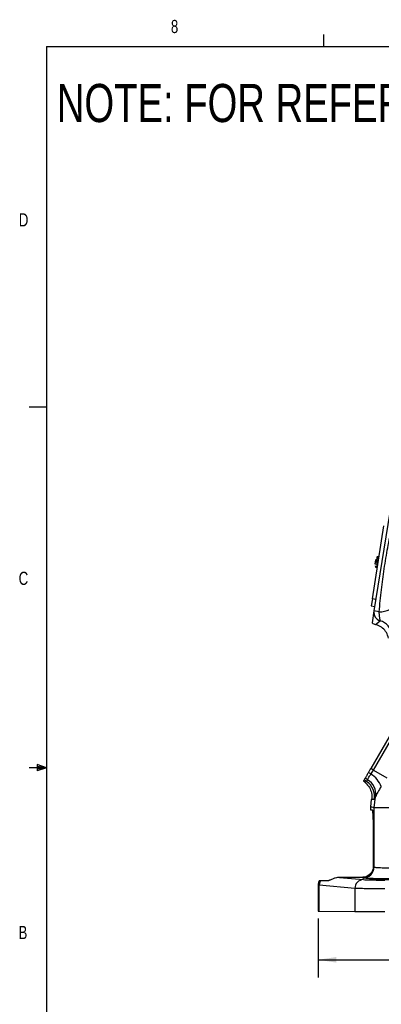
# Model space of a CAD drawing. Header units: inches. Extents: x 0.4 to 16.6, y 0.2 to 10.8.
# Tile 2 of 14: x 0.4 to 3, y 3.8 to 10.8. Entities that reach past the tile are written whole.
import ezdxf

# ---------------------------------------------------------------- set-up
doc = ezdxf.new("R2010")
doc.units = ezdxf.units.IN
doc.header["$MEASUREMENT"] = 0
doc.layers.add('BORDER', color=7, linetype='Continuous', lineweight=25)
doc.layers.add('SLD-0', color=7, linetype='Continuous', lineweight=25)
doc.styles.add('SLDTEXTSTYLE0', font='TXT', dxfattribs={"width": 0.75})
doc.dimstyles.new('SLDDIMSTYLE0', dxfattribs={"dimtxt": 0.145833, "dimasz": 0.13, "dimexe": 0, "dimexo": 0.0625, "dimgap": 0.036458, "dimtad": 0, "dimtih": 1, "dimtoh": 1, "dimdec": 1, "dimlfac": 2, "dimrnd": 1e-09, "dimzin": 12, "dimdsep": 46, "dimtxsty": 'SLDTEXTSTYLE0', "dimsah": 1, "dimcen": 0.09, "dimadec": 0, "dimazin": 3, "dimtfac": 1, "dimtdec": 1, "dimtofl": 0, "dimtmove": 0, "dimatfit": 3, "dimfxl": 0, "dimfrac": 2, "dimtolj": 1, "dimtzin": 12, "dimarcsym": 0})

# ---------------------------------------------------------------- blocks, each defined once
blk = doc.blocks.new('_D_2')
at = {"layer": 'SLD-0'}
for p, q in [((4.5223, 4.8567), (4.5217, 4.0262)), ((2.5553, 4.4472), (2.5549, 4.0277)), ((2.555, 4.1527), (3.2866, 4.1521)), ((3.4529, 4.1519), (3.4085, 4.1519)), ((3.4085, 4.1519), (3.4085, 3.9202)), ((3.7761, 4.1519), (3.8205, 4.1519)), ((3.8205, 4.1519), (3.8205, 3.9202)), ((4.5218, 4.1512), (3.9424, 4.1516)), ((3.4085, 3.9202), (3.4529, 3.9202)), ((3.8205, 3.9202), (3.7761, 3.9202))]:
    blk.add_line(p, q, dxfattribs=at)
for points in [[(2.555, 4.1527), (2.685, 4.1326), (2.685, 4.1726)], [(4.5218, 4.1512), (4.3918, 4.1713), (4.3918, 4.1313)]]:
    blk.add_solid(points, dxfattribs=at)
at = {"layer": 'SLD-0', "char_height": 0.14583, "attachment_point": 1, "style": 'SLDTEXTSTYLE0'}
for s, insert in [('3.9', (3.4799, 4.3695)), ('100', (3.4529, 4.1082))]:
    blk.add_mtext(s, dxfattribs=dict(at, insert=insert))

msp = doc.modelspace()

# ---------------------------------------------------------------- linework, layer by layer
at = {"color": 7, "linetype": 'Continuous', "lineweight": 25}
for p, q in [((3.0639, 7.3341), (2.9521, 6.6314)), ((2.9404, 6.7174), (3.0229, 7.2358)), ((2.988, 7.0163), (2.9823, 7.0172)), ((2.9635, 6.9943), (2.9592, 6.9671)), ((2.9592, 6.9671), (2.9797, 6.9639)), ((2.9684, 6.9935), (2.9635, 6.9943)), ((2.97, 6.9395), (2.9756, 6.9386)), ((2.9404, 6.7174), (2.9326, 6.668)), ((2.9651, 6.7134), (2.9404, 6.7174)), ((2.9326, 6.668), (2.9573, 6.6641)), ((2.9521, 6.6314), (2.9387, 6.5473)), ((2.9891, 6.6255), (2.9521, 6.6314)), ((2.963, 6.5351), (2.9955, 6.5619)), ((3.1661, 5.922), (2.9287, 5.5114)), ((2.9482, 5.5001), (3.1668, 5.8781)), ((2.9482, 5.5001), (2.9287, 5.5114)), ((2.9306, 5.4729), (2.9482, 5.5001)), ((2.9482, 5.5001), (3.043, 5.4453)), ((2.8836, 5.4163), (2.8768, 5.4218)), ((2.8836, 5.4163), (2.8998, 5.4196)), ((2.9301, 5.2392), (2.9348, 5.2927)), ((2.9533, 5.2923), (2.9348, 5.2927)), ((2.9526, 5.2332), (2.9632, 5.3135)), ((2.9526, 5.2332), (2.9301, 5.2392)), ((2.9301, 5.2169), (2.9301, 5.2392)), ((2.9411, 5.2169), (2.9301, 5.2169)), ((2.9523, 4.8118), (2.9526, 5.2332)), ((3.1399, 5.2331), (2.9526, 5.2332)), ((2.9491, 4.9044), (2.9492, 5.0294)), ((2.948, 4.8144), (2.9523, 4.8118)), ((2.573, 4.7172), (2.6312, 4.7171)), ((2.7065, 4.7387), (2.8768, 4.7226)), ((2.8666, 4.7385), (2.7065, 4.7387)), ((2.8743, 4.7339), (2.8666, 4.7385)), ((2.5554, 4.6853), (2.5553, 4.4972)), ((2.5636, 4.684), (2.5554, 4.6852)), ((2.5634, 4.4972), (2.5636, 4.684)), ((2.8166, 4.6601), (2.5636, 4.684)), ((2.8166, 4.6601), (2.8164, 4.497)), ((2.5553, 4.4972), (2.5634, 4.4972)), ((2.5634, 4.4972), (2.8164, 4.497)), ((2.8164, 4.497), (3.0283, 4.4968))]:
    msp.add_line(p, q, dxfattribs=at)
at = {"color": 8, "linetype": 'Continuous', "lineweight": 25}
msp.add_line((2.9823, 7.0172), (2.97, 6.9395), dxfattribs=at)
at = {"color": 7, "linetype": 'Continuous', "lineweight": 25}
for centre, radius, start, end in [((2.9808, 7.0074), 0.01, 80.95637, 170.95637), ((2.9715, 6.9494), 0.01, 170.95637, 260.95637), ((3.0138, 6.6217), 0.0625, 171.00314, 252.98685), ((2.9895, 6.8143), 0.1888, 269.90614, 293.45961), ((2.959, 6.4423), 0.1251, 10.52079, 73.00326), ((3.0233, 5.6225), 0.176, 231.34797, 238.21381), ((2.8193, 5.3064), 0.2003, 22.7251, 56.24418), ((2.9344, 5.4716), 0.0625, 216.43745, 236.34588), ((2.9468, 5.4908), 0.0713, 218.58174, 234.90628), ((2.8304, 5.3155), 0.1251, 349.30712, 56.31141), ((2.852, 5.3332), 0.1129, 349.94271, 61.5663), ((2.8742, 4.812), 0.0781, 270.05042, 359.89724), ((2.6281, 4.6836), 0.0646, 148.67502, 179.60763), ((2.8784, 4.6607), 0.0619, 91.51573, 180.53278)]:
    msp.add_arc(centre, radius, start, end, dxfattribs=at)
for centre, major_axis, ratio, start_param, end_param in [((2.9782, 6.5958), (-0.0506, -0.0367), 0.999315, 0.259886, 0.698804), ((2.941, 5.0294), (0.0001, 0.1875), 0.043661, 4.712389, 6.283185), ((2.9409, 4.9044), (0.0001, 0.1875), 0.043661, 4.211845, 4.712389)]:
    msp.add_ellipse(centre, major_axis=major_axis, ratio=ratio, start_param=start_param, end_param=end_param, dxfattribs=at)
msp.add_ellipse((3.0262, 4.7233), major_axis=(0.1055, -0.0001), ratio=0.026186, dxfattribs=at)
for points, knots in [([(2.9891, 6.6255), (2.994, 6.6778), (3.0035, 6.7796), (3.0242, 6.9316), (3.0489, 7.0815), (3.0698, 7.1815), (3.0802, 7.2315)], [0, 0, 0, 0, 0.257055, 0.500157, 0.750034, 1, 1, 1, 1]), ([(2.9703, 7.0049), (2.9699, 7.0028), (2.9694, 6.9994), (2.9683, 6.9929), (2.9674, 6.9873), (2.9665, 6.9814), (2.9656, 6.9759), (2.9651, 6.9727), (2.9649, 6.9713)], [0, 0, 0, 0, 0.278738, 0.430263, 0.582055, 0.733579, 0.885372, 1, 1, 1, 1]), ([(2.9617, 6.951), (2.9617, 6.951), (2.9616, 6.9509), (2.9618, 6.9518), (2.9618, 6.9521)], [0, 0, 0, 0, 0.658648, 1, 1, 1, 1]), ([(2.9955, 6.5619), (2.9956, 6.5622), (2.9957, 6.5629), (2.9952, 6.5669), (2.9944, 6.5731), (2.9934, 6.581), (2.9922, 6.5909), (2.9911, 6.6019), (2.99, 6.6138), (2.9894, 6.6217), (2.9891, 6.6255)], [0, 0, 0, 0, 0.1248978, 0.2499988, 0.3692292, 0.5000454, 0.6169704, 0.7499715, 0.8775436, 1, 1, 1, 1]), ([(3.0553, 6.4384), (3.0512, 6.4519), (3.043, 6.4789), (3.0146, 6.5113), (2.9859, 6.5286), (2.9677, 6.5338), (2.963, 6.5351)], [0, 0, 0, 0, 0.298623, 0.597248, 0.895814, 1, 1, 1, 1]), ([(2.9134, 5.4851), (2.9112, 5.4812), (2.9046, 5.4698), (2.8967, 5.4561), (2.8925, 5.4489), (2.891, 5.4463)], [0, 0, 0, 0, 0.245745, 0.730098, 1, 1, 1, 1]), ([(2.9058, 5.4324), (2.907, 5.4352), (2.9095, 5.4409), (2.9173, 5.454), (2.9254, 5.4655), (2.9306, 5.4729)], [0, 0, 0, 0, 0.2604, 0.523279, 1, 1, 1, 1]), ([(2.9287, 5.5114), (2.9267, 5.508), (2.9231, 5.5018), (2.918, 5.493), (2.9149, 5.4877), (2.9134, 5.4851)], [0, 0, 0, 0, 0.385526, 0.691234, 1, 1, 1, 1]), ([(2.8841, 5.4345), (2.8839, 5.434), (2.883, 5.4325), (2.8817, 5.4302), (2.8795, 5.4264), (2.8779, 5.4236), (2.8768, 5.4218)], [0, 0, 0, 0, 0.107866, 0.323599, 0.539332, 1, 1, 1, 1]), ([(2.8836, 5.4163), (2.8943, 5.407), (2.9157, 5.3886), (2.9338, 5.3495), (2.938, 5.3162), (2.9355, 5.2975), (2.9348, 5.2927)], [0, 0, 0, 0, 0.298576, 0.597161, 0.895543, 1, 1, 1, 1]), ([(2.891, 5.4463), (2.8898, 5.4442), (2.8872, 5.4398), (2.8849, 5.4357), (2.8844, 5.4349), (2.8841, 5.4345)], [0, 0, 0, 0, 0.328063, 0.659055, 1, 1, 1, 1]), ([(2.8998, 5.4196), (2.9003, 5.4202), (2.9013, 5.4214), (2.9043, 5.4288), (2.9058, 5.4324)], [0, 0, 0, 0, 0.502194, 1, 1, 1, 1]), ([(3.0041, 5.3838), (2.9946, 5.3704), (2.9763, 5.3443), (2.9675, 5.3235), (2.9632, 5.3135)], [0, 0, 0, 0, 0.515161, 1, 1, 1, 1]), ([(2.9632, 5.3135), (2.9609, 5.3072), (2.9562, 5.2949), (2.9543, 5.2931), (2.9533, 5.2923)], [0, 0, 0, 0, 0.500887, 1, 1, 1, 1]), ([(2.948, 4.8144), (2.9466, 4.8049), (2.9435, 4.7838), (2.9247, 4.7593), (2.9024, 4.7451), (2.8811, 4.7392), (2.871, 4.7388), (2.8666, 4.7385)], [0, 0, 0, 0, 0.228295, 0.50916, 0.794211, 0.909374, 1, 1, 1, 1]), ([(2.9523, 4.8118), (2.953, 4.8115), (2.9544, 4.8109), (2.9603, 4.8101), (2.9697, 4.8091), (2.9852, 4.8081), (3.0095, 4.807), (3.0382, 4.8062), (3.0707, 4.8056), (3.1049, 4.8051), (3.1281, 4.8051), (3.1396, 4.805)], [0, 0, 0, 0, 0.094441, 0.174707, 0.240789, 0.376634, 0.500195, 0.629985, 0.756546, 0.879883, 1, 1, 1, 1]), ([(2.5643, 4.7172), (2.5616, 4.7119), (2.5566, 4.7019), (2.5558, 4.6906), (2.5554, 4.6852)], [0, 0, 0, 0, 0.517869, 1, 1, 1, 1]), ([(2.5643, 4.7172), (2.5645, 4.7172), (2.565, 4.7172), (2.5678, 4.7172), (2.5712, 4.7172), (2.573, 4.7172)], [0, 0, 0, 0, 0.311383, 0.654131, 1, 1, 1, 1]), ([(2.7065, 4.7387), (2.702, 4.7384), (2.6914, 4.7378), (2.6737, 4.7328), (2.6528, 4.7239), (2.6394, 4.7177), (2.6329, 4.7172), (2.6312, 4.7171)], [0, 0, 0, 0, 0.108191, 0.255469, 0.490158, 0.869279, 1, 1, 1, 1]), ([(3.1395, 4.7271), (3.1237, 4.7271), (3.0912, 4.7272), (3.043, 4.7276), (2.9965, 4.7282), (2.9547, 4.7291), (2.9202, 4.7302), (2.895, 4.7314), (2.8789, 4.7327), (2.8758, 4.7335), (2.8743, 4.7339)], [0, 0, 0, 0, 0.116964, 0.240541, 0.368958, 0.499946, 0.630943, 0.759385, 0.882997, 1, 1, 1, 1]), ([(2.8768, 4.7226), (2.8827, 4.7222), (2.8949, 4.7213), (2.9317, 4.7203), (2.9778, 4.7196), (3.0119, 4.7195), (3.0285, 4.7194)], [0, 0, 0, 0, 0.243335, 0.500047, 0.756732, 1, 1, 1, 1]), ([(3.0284, 4.657), (3.005, 4.657), (2.9736, 4.6571), (2.937, 4.6574), (2.9155, 4.6576), (2.8838, 4.6581), (2.8539, 4.6587), (2.829, 4.6594), (2.8208, 4.6599), (2.8166, 4.6601)], [0, 0, 0, 0, 0.244944, 0.32894, 0.413956, 0.499993, 0.729659, 0.859828, 1, 1, 1, 1])]:
    msp.add_open_spline(points, degree=3, knots=knots, dxfattribs=at)
at = {"layer": 'BORDER'}
for p, q in [((2.5948, 10.6421), (2.5948, 10.7269)), ((0.6263, 10.6421), (16.3763, 10.6421)), ((0.6263, 10.6421), (0.6263, 0.3921)), ((0.6263, 8.0796), (0.5013, 8.0796)), ((0.5591, 5.5411), (0.5591, 5.4945)), ((0.6263, 5.5171), (0.5591, 5.5411)), ((0.6263, 5.5171), (0.5013, 5.5171)), ((0.6263, 5.5171), (0.5591, 5.5261)), ((0.6263, 5.5171), (0.5591, 5.5068)), ((0.6263, 5.5171), (0.5591, 5.4945))]:
    msp.add_line(p, q, dxfattribs=at)

# ---------------------------------------------------------------- texts
at = {"color": 7, "linetype": 'Continuous', "lineweight": 0, "char_height": 0.0937, "attachment_point": 1, "style": 'SLDTEXTSTYLE0'}
for s, insert in [('8', (1.5091, 10.8315)), ('D', (0.4286, 9.4575)), ('C', (0.4273, 6.9103)), ('B', (0.4264, 4.3932))]:
    msp.add_mtext(s, dxfattribs=dict(at, insert=insert))
at = {"layer": 'SLD-0', "insert": (0.6985, 10.3763), "char_height": 0.270833, "attachment_point": 1, "style": 'SLDTEXTSTYLE0'}
msp.add_mtext('NOTE: FOR REFERENCE ONLY', dxfattribs=at)

# ---------------------------------------------------------------- dimensions: what is measured, and where the dimension line sits
at = {"layer": 'SLD-0'}
dim = msp.add_linear_dim(base=(4.5218, 4.1512), p1=(2.5553, 4.4972), p2=(4.5224, 4.9067), angle=359.95637, dimstyle='SLDDIMSTYLE0', dxfattribs=at)
dim.commit()
dim.dimension.update_dxf_attribs({"geometry": '_D_2', "text_midpoint": (3.6145, 4.1519), "dimtype": 160})

doc.saveas('drawing.dxf')
